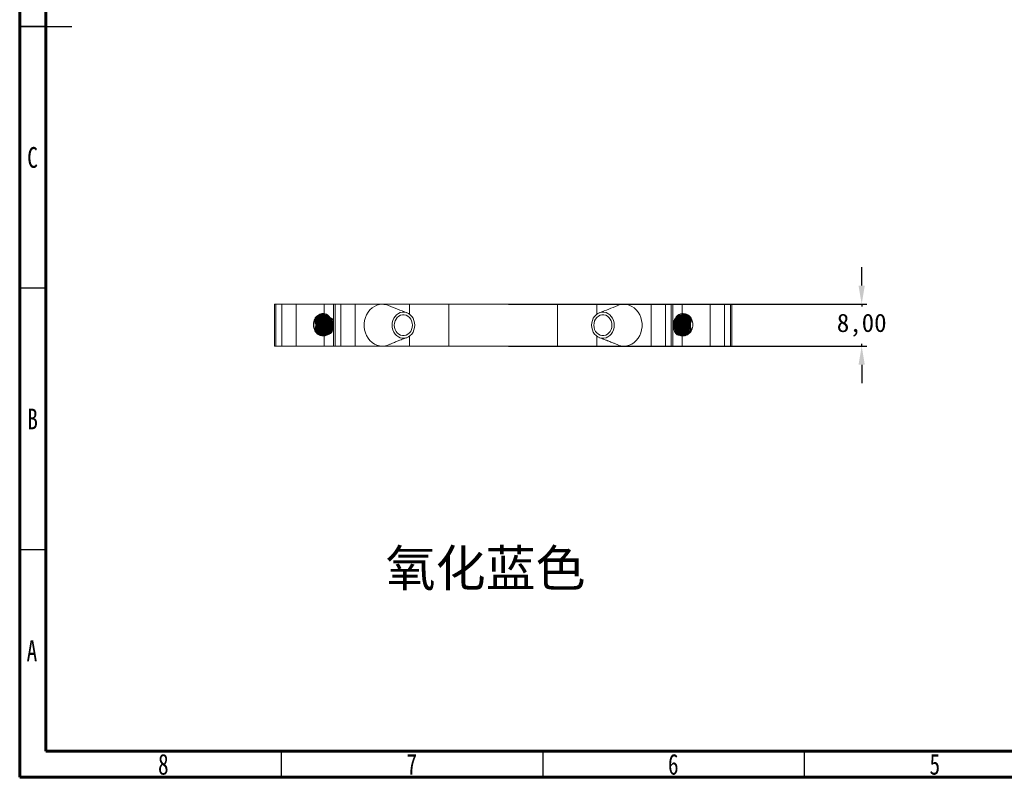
# Model space of a CAD drawing. Header units: millimetres. Extents: x 15 to 415, y 5 to 292.
# Tile 1 of 7: x 15 to 203, y 5 to 150. Entities that reach past the tile are written whole.
import ezdxf

# ---------------------------------------------------------------- set-up
doc = ezdxf.new("R2010")
doc.units = ezdxf.units.MM
doc.header["$PDSIZE"] = -1
doc.styles.add('SLDTEXTSTYLE0', font='TXT', dxfattribs={"width": 0.75})
doc.dimstyles.new('ISO-25', dxfattribs={"dimtxt": 2.5, "dimasz": 2.5, "dimexe": 1.25, "dimexo": 0.625, "dimtad": 1, "dimtxsty": 'Standard', "dimcen": 2.5, "dimadec": 0, "dimazin": 0, "dimtfac": 1, "dimtmove": 0, "dimatfit": 3, "dimfxl": 0, "dimarcsym": 0})

# ---------------------------------------------------------------- blocks, each defined once
blk = doc.blocks.new('*D20')
at = {"color": 3, "lineweight": -2, "transparency": 16777216}
for p, q in [((175.98, 98.98), (175.98, 102.53)), ((108.43, 95.42), (176.98, 95.42)), ((175.98, 95.42), (175.98, 94.99)), ((108.43, 87.42), (176.98, 87.42)), ((175.98, 87.42), (175.98, 87.86)), ((175.98, 83.87), (175.98, 80.31))]:
    blk.add_line(p, q, dxfattribs=at)
at = {"color": 3, "transparency": 16777216}
for points in [[(175.38, 98.98), (176.57, 98.98), (175.98, 95.42)], [(175.38, 83.87), (176.57, 83.87), (175.98, 87.42)]]:
    blk.add_solid(points, dxfattribs=at)
at = {"layer": 'Defpoints', "color": 0, "transparency": 16777216}
for p in [(107.43, 95.42), (107.43, 87.42), (175.98, 87.42)]:
    blk.add_point(p, dxfattribs=at)
at = {"color": 3, "transparency": 16777216, "insert": (175.98, 91.42), "char_height": 3.5, "attachment_point": 5}
blk.add_mtext('8,00', dxfattribs=at)

msp = doc.modelspace()

# ---------------------------------------------------------------- linework, layer by layer
at = {"color": 7, "linetype": 'Continuous', "lineweight": 60}
for p, q in [((15, 5), (15, 292)), ((20, 10), (20, 287)), ((410, 10), (20, 10)), ((415, 5), (15, 5))]:
    msp.add_line(p, q, dxfattribs=at)
at = {"color": 7, "linetype": 'Continuous', "lineweight": 30}
for p, q in [((15, 148.5), (25, 148.5)), ((20, 148.5), (15, 148.5)), ((20, 98.5), (15, 98.5)), ((20, 48.5), (15, 48.5)), ((65, 10), (65, 5)), ((115, 10), (115, 5)), ((165, 10), (165, 5))]:
    msp.add_line(p, q, dxfattribs=at)
at = {"color": 7, "linetype": 'Continuous', "lineweight": 15}
for p, q in [((63.706, 95.422), (63.706, 87.422)), ((63.706, 95.422), (63.974, 95.422)), ((63.974, 95.422), (63.974, 87.422)), ((65.099, 95.422), (63.974, 95.422)), ((65.099, 87.422), (65.099, 95.422)), ((65.099, 95.422), (67.831, 95.422)), ((67.831, 95.422), (67.831, 87.422)), ((73.201, 95.422), (67.831, 95.422)), ((73.201, 93.634), (73.201, 95.422)), ((73.201, 95.422), (75.015, 95.422)), ((75.015, 95.422), (75.015, 87.422)), ((75.015, 95.422), (75.283, 95.422)), ((75.283, 95.422), (75.283, 87.422)), ((76.408, 95.422), (75.283, 95.422)), ((76.408, 87.422), (76.408, 95.422)), ((76.408, 95.422), (79.14, 95.422)), ((79.14, 95.422), (79.14, 87.422)), ((84.327, 95.422), (79.14, 95.422)), ((84.327, 95.422), (84.327, 95.422)), ((89.515, 95.422), (84.327, 95.422)), ((89.515, 95.422), (97.015, 95.422)), ((97.015, 95.422), (97.015, 87.422)), ((97.015, 95.422), (117.844, 95.422)), ((117.844, 87.422), (117.844, 95.422)), ((117.844, 95.422), (125.344, 95.422)), ((125.344, 95.422), (130.532, 95.422)), ((130.533, 95.422), (130.532, 95.422)), ((130.533, 95.422), (135.72, 95.422)), ((135.72, 87.422), (135.72, 95.422)), ((135.72, 95.422), (138.452, 95.422)), ((138.452, 95.422), (138.452, 87.422)), ((139.577, 95.422), (138.452, 95.422)), ((139.577, 87.422), (139.577, 95.422)), ((139.577, 95.422), (139.845, 95.422)), ((139.845, 87.422), (139.845, 95.422)), ((139.845, 95.422), (141.659, 95.422)), ((141.659, 95.422), (141.659, 93.634)), ((141.659, 95.422), (147.029, 95.422)), ((147.029, 87.422), (147.029, 95.422)), ((147.029, 95.422), (149.761, 95.422)), ((149.761, 95.422), (149.761, 87.422)), ((150.886, 95.422), (149.761, 95.422)), ((150.886, 87.422), (150.886, 95.422)), ((150.886, 95.422), (151.154, 95.422)), ((151.154, 87.422), (151.154, 95.422)), ((72.496, 93.443), (72.404, 93.453)), ((73.007, 93.612), (72.84, 93.635)), ((142.438, 93.463), (142.397, 93.455)), ((71.808, 91.422), (71.669, 91.422)), ((73.201, 87.422), (73.201, 89.383)), ((141.659, 89.383), (141.659, 87.422)), ((63.974, 87.422), (63.706, 87.422)), ((65.099, 87.422), (63.974, 87.422)), ((67.831, 87.422), (65.099, 87.422)), ((73.201, 87.422), (67.831, 87.422)), ((75.015, 87.422), (73.201, 87.422)), ((75.283, 87.422), (75.015, 87.422)), ((76.408, 87.422), (75.283, 87.422)), ((79.14, 87.422), (76.408, 87.422)), ((84.327, 87.422), (79.14, 87.422)), ((84.328, 87.422), (84.327, 87.422)), ((89.515, 87.422), (84.328, 87.422)), ((97.015, 87.422), (89.515, 87.422)), ((97.015, 87.422), (117.844, 87.422)), ((125.344, 87.422), (117.844, 87.422)), ((125.344, 87.422), (130.532, 87.422)), ((130.532, 87.422), (130.532, 87.422)), ((130.532, 87.422), (135.72, 87.422)), ((138.452, 87.422), (135.72, 87.422)), ((139.577, 87.422), (138.452, 87.422)), ((139.845, 87.422), (139.577, 87.422)), ((141.659, 87.422), (139.845, 87.422)), ((141.659, 87.422), (147.029, 87.422)), ((149.761, 87.422), (147.029, 87.422)), ((150.886, 87.422), (149.761, 87.422)), ((151.154, 87.422), (150.886, 87.422))]:
    msp.add_line(p, q, dxfattribs=at)
at = {"color": 8, "linetype": 'Continuous', "lineweight": 15}
for p, q in [((89.515, 93.534), (89.515, 95.422)), ((125.344, 95.422), (125.344, 93.534)), ((89.515, 87.422), (89.515, 89.309)), ((125.344, 89.309), (125.344, 87.422))]:
    msp.add_line(p, q, dxfattribs=at)
at = {"color": 7, "linetype": 'Continuous', "lineweight": 15, "flags": 128}
for points in [[(84.327, 87.422), (83.811, 87.467), (83.306, 87.6), (82.824, 87.818), (82.376, 88.117), (81.971, 88.49), (81.619, 88.928), (81.328, 89.422), (81.103, 89.96), (80.95, 90.532), (80.873, 91.123), (80.873, 91.721), (80.95, 92.312), (81.103, 92.883), (81.327, 93.422), (81.619, 93.916), (81.971, 94.354), (82.376, 94.727), (82.824, 95.026), (83.306, 95.244), (83.811, 95.377), (84.327, 95.422)], [(130.532, 87.422), (131.048, 87.467), (131.553, 87.6), (132.035, 87.818), (132.483, 88.117), (132.888, 88.49), (133.24, 88.928), (133.532, 89.422), (133.757, 89.96), (133.909, 90.532), (133.987, 91.123), (133.987, 91.721), (133.909, 92.312), (133.757, 92.883), (133.532, 93.422), (133.241, 93.916), (132.889, 94.354), (132.484, 94.727), (132.035, 95.026), (131.554, 95.244), (131.049, 95.377), (130.533, 95.422)], [(72.871, 89.389), (73.011, 89.378), (73.523, 89.511), (73.964, 89.793), (74.332, 90.219), (74.581, 90.756), (74.683, 91.334), (74.64, 91.91), (74.45, 92.468), (74.13, 92.934), (73.724, 93.26), (73.245, 93.442), (72.729, 93.455), (72.241, 93.296), (71.825, 92.991), (71.488, 92.543), (71.278, 91.994), (71.214, 91.417), (71.294, 90.84), (71.523, 90.292), (71.873, 89.849), (72.3, 89.547), (72.3, 89.547)], [(86.192, 91.422), (86.229, 91.881), (86.339, 92.325), (86.517, 92.738), (86.757, 93.106), (87.053, 93.417), (87.392, 93.66), (87.765, 93.826), (88.158, 93.911), (88.557, 93.911), (88.95, 93.826), (89.322, 93.66), (89.662, 93.417), (89.957, 93.106), (90.198, 92.738), (90.376, 92.325), (90.486, 91.881), (90.522, 91.422), (90.486, 90.963), (90.376, 90.519), (90.198, 90.106), (89.957, 89.738), (89.662, 89.427), (89.322, 89.184), (88.95, 89.017), (88.557, 88.933), (88.158, 88.933), (87.765, 89.017), (87.392, 89.184), (87.053, 89.427), (86.757, 89.738), (86.517, 90.106), (86.339, 90.519), (86.229, 90.963), (86.192, 91.422)], [(86.625, 91.422), (86.663, 91.838), (86.775, 92.235), (86.956, 92.597), (87.198, 92.908), (87.491, 93.154), (87.822, 93.324), (88.176, 93.411), (88.538, 93.411), (88.893, 93.324), (89.223, 93.154), (89.516, 92.908), (89.759, 92.597), (89.94, 92.235), (90.052, 91.838), (90.089, 91.422), (90.052, 91.006), (89.94, 90.608), (89.759, 90.246), (89.516, 89.936), (89.223, 89.69), (88.893, 89.52), (88.538, 89.433), (88.176, 89.433), (87.822, 89.52), (87.491, 89.69), (87.198, 89.936), (86.956, 90.246), (86.775, 90.608), (86.663, 91.006), (86.625, 91.422)], [(128.667, 91.422), (128.63, 91.881), (128.521, 92.325), (128.343, 92.738), (128.102, 93.106), (127.807, 93.417), (127.467, 93.66), (127.095, 93.826), (126.702, 93.911), (126.302, 93.911), (125.91, 93.826), (125.537, 93.66), (125.197, 93.417), (124.902, 93.106), (124.661, 92.738), (124.483, 92.325), (124.374, 91.881), (124.337, 91.422), (124.374, 90.963), (124.483, 90.519), (124.661, 90.106), (124.902, 89.738), (125.197, 89.427), (125.537, 89.184), (125.91, 89.017), (126.302, 88.933), (126.702, 88.933), (127.095, 89.017), (127.467, 89.184), (127.807, 89.427), (128.102, 89.738), (128.343, 90.106), (128.521, 90.519), (128.63, 90.963), (128.667, 91.422)], [(128.234, 91.422), (128.196, 91.838), (128.084, 92.235), (127.903, 92.597), (127.661, 92.908), (127.368, 93.154), (127.037, 93.324), (126.683, 93.411), (126.321, 93.411), (125.967, 93.324), (125.636, 93.154), (125.343, 92.908), (125.101, 92.597), (124.92, 92.235), (124.808, 91.838), (124.77, 91.422), (124.808, 91.006), (124.92, 90.608), (125.101, 90.246), (125.343, 89.936), (125.636, 89.69), (125.967, 89.52), (126.321, 89.433), (126.683, 89.433), (127.037, 89.52), (127.368, 89.69), (127.661, 89.936), (127.903, 90.246), (128.084, 90.608), (128.196, 91.006), (128.234, 91.422)], [(143.642, 91.981), (143.463, 92.468), (143.127, 92.934), (142.707, 93.26), (142.214, 93.442), (141.683, 93.455), (141.18, 93.296), (140.75, 92.991), (140.399, 92.543), (140.172, 91.994), (140.095, 91.417), (140.161, 90.84), (140.374, 90.292), (140.712, 89.846), (141.129, 89.544), (141.396, 89.436), (141.396, 89.436)], [(63.706, 91.218), (63.699, 91.422), (63.706, 91.626)], [(151.154, 91.218), (151.161, 91.422), (151.154, 91.626)]]:
    msp.add_lwpolyline(points, dxfattribs=at)
at = {"color": 7, "linetype": 'Continuous', "lineweight": 15}
for centre, radius, start, end in [((84.321, 92.36), 3.062, 67.26809, 89.87773), ((130.539, 92.36), 3.062, 90.12227, 112.73191), ((69.365, 91.422), 2.262, 336.17473, 23.99905), ((69.373, 91.43), 2.296, 359.80541, 25.14853), ((145.501, 91.422), 2.312, 153.0604, 205.58619), ((145.469, 91.43), 2.235, 153.94249, 180.21507), ((69.37, 91.415), 2.299, 335.93607, 0.18171), ((145.474, 91.414), 2.24, 179.80278, 204.64016), ((141.84, 90.931), 1.559, 263.29977, 294.23989), ((84.321, 90.484), 3.062, 270.13175, 292.78123), ((130.539, 90.484), 3.062, 247.2193, 269.86825)]:
    msp.add_arc(centre, radius, start, end, dxfattribs=at)
for points, knots in [([(88.996, 93.811), (88.417, 94.025), (87.282, 94.446), (86.089, 94.941), (85.505, 95.184)], [0, 0, 0, 0, 0.509839, 1, 1, 1, 1]), ([(129.355, 95.184), (128.77, 94.941), (127.578, 94.446), (126.442, 94.025), (125.863, 93.811)], [0, 0, 0, 0, 0.490161, 1, 1, 1, 1]), ([(72.3, 89.546), (72.159, 89.61), (72.026, 89.695), (71.783, 89.899), (71.674, 90.017), (71.481, 90.284), (71.399, 90.431), (71.27, 90.741), (71.221, 90.909), (71.161, 91.247), (71.149, 91.42), (71.162, 91.768), (71.186, 91.939), (71.268, 92.272), (71.327, 92.434), (71.474, 92.734), (71.563, 92.875), (71.666, 93.003)], [0, 0, 0, 0, 0.125, 0.125, 0.25, 0.25, 0.375, 0.375, 0.5, 0.5, 0.625, 0.625, 0.75, 0.75, 0.875, 0.875, 1, 1, 1, 1]), ([(71.669, 91.422), (71.66, 91.675), (71.646, 92.03), (71.481, 92.318), (71.433, 92.4)], [0, 0, 0, 0, 0.7139052, 1, 1, 1, 1]), ([(71.808, 91.422), (71.795, 91.674), (71.773, 92.087), (71.573, 92.421), (71.495, 92.551)], [0, 0, 0, 0, 0.6093659, 1, 1, 1, 1]), ([(71.512, 90.318), (71.568, 90.411), (71.75, 90.71), (71.855, 91.323), (71.805, 92.029), (71.602, 92.405), (71.511, 92.573)], [0, 0, 0, 0, 0.1398588, 0.449096, 0.7538412, 1, 1, 1, 1]), ([(71.588, 90.209), (71.661, 90.307), (71.877, 90.597), (72.011, 91.229), (71.966, 91.92), (71.806, 92.424), (71.646, 92.631), (71.599, 92.691)], [0, 0, 0, 0, 0.1409618, 0.4184618, 0.6888122, 0.9102437, 1, 1, 1, 1]), ([(71.589, 90.208), (71.669, 90.336), (71.876, 90.669), (71.997, 91.323), (71.935, 92.072), (71.709, 92.484), (71.597, 92.688)], [0, 0, 0, 0, 0.1749943, 0.4539372, 0.7288281, 1, 1, 1, 1]), ([(71.664, 90.114), (71.76, 90.242), (72.002, 90.56), (72.151, 91.228), (72.106, 91.922), (71.928, 92.46), (71.741, 92.696), (71.67, 92.786)], [0, 0, 0, 0, 0.1698544, 0.4243897, 0.672367, 0.8754738, 1, 1, 1, 1]), ([(71.666, 93.003), (71.767, 93.117), (71.878, 93.218), (72.114, 93.389), (72.242, 93.461), (72.637, 93.623), (72.92, 93.665), (73.201, 93.634)], [0, 0, 0, 0, 0.25, 0.25, 0.5, 0.5, 1, 1, 1, 1]), ([(71.672, 90.103), (71.756, 90.206), (71.993, 90.493), (72.143, 91.075), (72.157, 91.719), (72.009, 92.278), (71.845, 92.665), (71.699, 92.797), (71.687, 92.808)], [0, 0, 0, 0, 0.1400408, 0.3925428, 0.5837118, 0.7818941, 0.9828028, 1, 1, 1, 1]), ([(72.802, 89.39), (72.938, 89.402), (73.244, 89.428), (73.684, 89.667), (74.087, 90.05), (74.379, 90.559), (74.531, 91.135), (74.534, 91.733), (74.392, 92.308), (74.11, 92.811), (73.718, 93.194), (73.249, 93.43), (72.737, 93.503), (72.238, 93.388), (71.877, 93.209), (71.729, 93.037), (71.698, 93.001)], [0, 0, 0, 0, 0.0598412, 0.1350489, 0.2112603, 0.2896952, 0.367035, 0.4416833, 0.5191327, 0.5975406, 0.6735949, 0.7489348, 0.8271519, 0.9050263, 0.9798473, 1, 1, 1, 1]), ([(71.744, 90.012), (71.853, 90.143), (72.117, 90.458), (72.283, 91.075), (72.295, 91.719), (72.15, 92.281), (71.961, 92.696), (71.784, 92.849), (71.744, 92.884)], [0, 0, 0, 0, 0.1663041, 0.3999144, 0.5767803, 0.760135, 0.946012, 1, 1, 1, 1]), ([(71.751, 90.004), (71.848, 90.11), (72.072, 90.355), (72.254, 90.874), (72.33, 91.459), (72.242, 92.091), (72.047, 92.61), (71.813, 92.829), (71.749, 92.89)], [0, 0, 0, 0, 0.1392858, 0.3227659, 0.4996528, 0.6776769, 0.9110813, 1, 1, 1, 1]), ([(71.819, 89.917), (71.942, 90.049), (72.194, 90.32), (72.394, 90.873), (72.468, 91.459), (72.382, 92.092), (72.166, 92.644), (71.902, 92.885), (71.809, 92.97)], [0, 0, 0, 0, 0.16338998, 0.33425773, 0.49898551, 0.66477224, 0.88213253, 1, 1, 1, 1]), ([(71.831, 89.902), (71.905, 89.973), (72.115, 90.172), (72.337, 90.627), (72.48, 91.222), (72.459, 91.876), (72.241, 92.489), (72.01, 92.882), (71.842, 92.999), (71.839, 93.001)], [0, 0, 0, 0, 0.09289565, 0.26273779, 0.42941448, 0.61346508, 0.80517378, 0.99623776, 1, 1, 1, 1]), ([(71.9, 89.83), (71.999, 89.923), (72.235, 90.143), (72.477, 90.626), (72.62, 91.224), (72.594, 91.87), (72.393, 92.51), (72.122, 92.833), (71.987, 92.995)], [0, 0, 0, 0, 0.1200935, 0.2855294, 0.4478819, 0.6271577, 0.8138928, 1, 1, 1, 1]), ([(71.912, 89.821), (71.94, 89.84), (72.137, 89.974), (72.395, 90.392), (72.615, 91.015), (72.641, 91.695), (72.477, 92.336), (72.216, 92.816), (71.981, 92.997), (71.908, 93.052)], [0, 0, 0, 0, 0.0288575, 0.2084174, 0.3879121, 0.5603511, 0.7386873, 0.9190104, 1, 1, 1, 1]), ([(71.982, 89.772), (72.033, 89.806), (72.256, 89.953), (72.535, 90.39), (72.754, 91.015), (72.78, 91.695), (72.616, 92.337), (72.337, 92.839), (72.078, 93.035), (71.983, 93.107)], [0, 0, 0, 0, 0.051018, 0.222107, 0.3931338, 0.5574378, 0.7273608, 0.899177, 1, 1, 1, 1]), ([(71.994, 89.763), (72.075, 89.825), (72.304, 89.999), (72.571, 90.43), (72.762, 90.99), (72.8, 91.587), (72.695, 92.174), (72.439, 92.689), (72.192, 93.015), (72.023, 93.114), (72.006, 93.124)], [0, 0, 0, 0, 0.0834697, 0.2353495, 0.3866886, 0.532089, 0.6811161, 0.8335663, 0.9829701, 1, 1, 1, 1]), ([(72.069, 89.71), (72.173, 89.788), (72.425, 89.977), (72.711, 90.429), (72.9, 90.99), (72.939, 91.587), (72.834, 92.174), (72.579, 92.691), (72.308, 93.035), (72.112, 93.146), (72.069, 93.17)], [0, 0, 0, 0, 0.1012356, 0.246172, 0.3905923, 0.5293454, 0.6715595, 0.8170402, 0.9596136, 1, 1, 1, 1]), ([(72.089, 89.696), (72.098, 89.701), (72.264, 89.789), (72.523, 90.099), (72.811, 90.601), (72.949, 91.184), (72.941, 91.781), (72.785, 92.35), (72.5, 92.851), (72.225, 93.076), (72.091, 93.186)], [0, 0, 0, 0, 0.008242, 0.149588, 0.2945621, 0.4370169, 0.5750043, 0.7184615, 0.8631883, 1, 1, 1, 1]), ([(72.759, 89.401), (72.799, 89.401), (73.012, 89.404), (73.377, 89.576), (73.808, 89.908), (74.139, 90.383), (74.339, 90.943), (74.39, 91.539), (74.295, 92.126), (74.056, 92.66), (73.697, 93.083), (73.248, 93.373), (72.751, 93.488), (72.363, 93.483), (72.174, 93.391), (72.144, 93.377)], [0, 0, 0, 0, 0.0200573, 0.1071357, 0.192633, 0.2815754, 0.3705119, 0.4560001, 0.5430912, 0.6324888, 0.7204037, 0.8054835, 0.893902, 0.9831754, 1, 1, 1, 1]), ([(72.149, 89.654), (72.185, 89.672), (72.379, 89.77), (72.663, 90.096), (72.949, 90.601), (73.088, 91.185), (73.079, 91.78), (72.926, 92.355), (72.629, 92.838), (72.353, 93.137), (72.173, 93.218), (72.149, 93.228)], [0, 0, 0, 0, 0.0305412, 0.1653034, 0.3035247, 0.439344, 0.5709042, 0.7076792, 0.8456648, 0.9790572, 1, 1, 1, 1]), ([(72.154, 89.65), (72.242, 89.703), (72.485, 89.851), (72.79, 90.249), (73.03, 90.787), (73.121, 91.378), (73.065, 91.972), (72.863, 92.522), (72.553, 92.97), (72.281, 93.153), (72.159, 93.236)], [0, 0, 0, 0, 0.0767016, 0.2123478, 0.3495615, 0.4825518, 0.614535, 0.7514833, 0.8877209, 1, 1, 1, 1]), ([(72.29, 89.615), (72.432, 89.718), (72.723, 89.93), (73.043, 90.415), (73.235, 90.976), (73.278, 91.572), (73.175, 92.159), (72.926, 92.684), (72.597, 93.079), (72.333, 93.223), (72.222, 93.283)], [0, 0, 0, 0, 0.1247978, 0.2567748, 0.3884201, 0.5149046, 0.644322, 0.7768485, 0.9068615, 1, 1, 1, 1]), ([(72.254, 89.624), (72.355, 89.685), (72.612, 89.839), (72.929, 90.248), (73.169, 90.787), (73.26, 91.379), (73.204, 91.971), (73.004, 92.528), (72.668, 92.97), (72.392, 93.228), (72.23, 93.284), (72.226, 93.285)], [0, 0, 0, 0, 0.0856252, 0.2167995, 0.3494896, 0.4780957, 0.6057278, 0.7381613, 0.8699075, 0.9964987, 1, 1, 1, 1]), ([(72.289, 89.555), (72.334, 89.572), (72.54, 89.648), (72.854, 89.942), (73.183, 90.411), (73.373, 90.977), (73.417, 91.572), (73.313, 92.159), (73.065, 92.684), (72.72, 93.095), (72.435, 93.247), (72.305, 93.317)], [0, 0, 0, 0, 0.0334675, 0.1539794, 0.2792269, 0.4041596, 0.5241947, 0.647013, 0.7727821, 0.8961657, 1, 1, 1, 1]), ([(72.295, 89.551), (72.393, 89.597), (72.652, 89.717), (72.994, 90.081), (73.281, 90.589), (73.424, 91.17), (73.419, 91.766), (73.268, 92.34), (72.977, 92.832), (72.641, 93.173), (72.393, 93.278), (72.302, 93.316)], [0, 0, 0, 0, 0.0744721, 0.1959193, 0.3206117, 0.4432647, 0.5619321, 0.685241, 0.8097717, 0.9302788, 1, 1, 1, 1]), ([(72.369, 89.517), (72.49, 89.572), (72.771, 89.701), (73.133, 90.08), (73.42, 90.589), (73.562, 91.17), (73.558, 91.766), (73.407, 92.34), (73.116, 92.833), (72.763, 93.186), (72.495, 93.297), (72.385, 93.343)], [0, 0, 0, 0, 0.0884103, 0.2061641, 0.3270645, 0.4459876, 0.5610461, 0.6806051, 0.8013487, 0.918191, 1, 1, 1, 1]), ([(72.387, 89.509), (72.404, 89.514), (72.586, 89.562), (72.894, 89.806), (73.262, 90.23), (73.502, 90.775), (73.597, 91.364), (73.544, 91.957), (73.347, 92.514), (73.017, 92.967), (72.683, 93.254), (72.457, 93.324), (72.391, 93.345)], [0, 0, 0, 0, 0.0122136, 0.1267033, 0.2454683, 0.3657313, 0.4824113, 0.5979346, 0.7178876, 0.8373434, 0.9521136, 1, 1, 1, 1]), ([(72.433, 89.483), (72.482, 89.495), (72.696, 89.548), (73.033, 89.803), (73.4, 90.23), (73.641, 90.774), (73.736, 91.364), (73.683, 91.957), (73.486, 92.514), (73.156, 92.968), (72.801, 93.266), (72.553, 93.342), (72.464, 93.369)], [0, 0, 0, 0, 0.0325013, 0.142837, 0.257293, 0.3731927, 0.4856394, 0.5969712, 0.7125722, 0.8276939, 0.9383, 1, 1, 1, 1]), ([(72.446, 89.483), (72.549, 89.517), (72.815, 89.607), (73.184, 89.928), (73.514, 90.399), (73.708, 90.963), (73.755, 91.558), (73.655, 92.144), (73.412, 92.678), (73.046, 93.087), (72.721, 93.325), (72.521, 93.367), (72.483, 93.375)], [0, 0, 0, 0, 0.0697715, 0.180598, 0.2958338, 0.4109007, 0.5214714, 0.634402, 0.7501648, 0.8638499, 0.9740465, 1, 1, 1, 1]), ([(72.641, 93.451), (72.622, 93.457), (72.568, 93.478), (72.511, 93.466), (72.474, 93.459)], [0, 0, 0, 0, 0.3413357, 1, 1, 1, 1]), ([(72.515, 89.455), (72.642, 89.497), (72.933, 89.593), (73.323, 89.927), (73.652, 90.399), (73.847, 90.962), (73.894, 91.558), (73.794, 92.144), (73.55, 92.677), (73.186, 93.089), (72.834, 93.337), (72.607, 93.382), (72.542, 93.394)], [0, 0, 0, 0, 0.0830308, 0.1901701, 0.3015722, 0.4128109, 0.5197029, 0.6288764, 0.7407879, 0.8506908, 0.9572212, 1, 1, 1, 1]), ([(72.557, 89.451), (72.567, 89.452), (72.744, 89.479), (73.062, 89.686), (73.463, 90.062), (73.751, 90.577), (73.898, 91.155), (73.897, 91.752), (73.749, 92.325), (73.464, 92.829), (73.067, 93.191), (72.757, 93.386), (72.587, 93.407), (72.582, 93.407)], [0, 0, 0, 0, 0.0059768, 0.1139423, 0.2236602, 0.3364253, 0.4474617, 0.5547735, 0.6662164, 0.7788812, 0.8880164, 0.9964723, 1, 1, 1, 1]), ([(72.617, 89.436), (72.696, 89.452), (72.922, 89.499), (73.264, 89.717), (73.614, 90.064), (73.878, 90.514), (74.031, 91.02), (74.067, 91.548), (73.988, 92.069), (73.794, 92.553), (73.5, 92.962), (73.129, 93.252), (72.832, 93.409), (72.663, 93.425), (72.642, 93.427)], [0, 0, 0, 0, 0.0485319, 0.140004, 0.233759, 0.3298648, 0.4250875, 0.5166983, 0.6102002, 0.7062506, 0.8016267, 0.8934147, 0.986652, 1, 1, 1, 1]), ([(72.705, 89.452), (72.711, 89.453), (72.886, 89.48), (73.201, 89.686), (73.602, 90.062), (73.89, 90.577), (74.037, 91.155), (74.036, 91.752), (73.888, 92.325), (73.603, 92.828), (73.206, 93.195), (72.864, 93.396), (72.659, 93.416), (72.621, 93.42)], [0, 0, 0, 0, 0.0040716, 0.1099015, 0.217449, 0.3279836, 0.4368236, 0.5420128, 0.6512513, 0.7616875, 0.868664, 0.9749745, 1, 1, 1, 1]), ([(72.698, 89.416), (72.745, 89.421), (72.944, 89.442), (73.271, 89.612), (73.648, 89.916), (73.947, 90.333), (74.145, 90.822), (74.24, 91.431), (74.153, 92.143), (73.803, 92.826), (73.28, 93.309), (72.87, 93.398), (72.678, 93.439)], [0, 0, 0, 0, 0.02769976, 0.11697044, 0.20554006, 0.29744107, 0.38970169, 0.47924214, 0.61275724, 0.75074366, 0.88367565, 1, 1, 1, 1]), ([(72.911, 89.426), (72.933, 89.429), (73.107, 89.449), (73.409, 89.614), (73.787, 89.915), (74.086, 90.333), (74.284, 90.822), (74.379, 91.432), (74.292, 92.143), (73.942, 92.827), (73.404, 93.319), (72.976, 93.41), (72.766, 93.455)], [0, 0, 0, 0, 0.0131634, 0.1027968, 0.1917263, 0.2840007, 0.3766362, 0.4665405, 0.6005981, 0.7391452, 0.8726173, 1, 1, 1, 1]), ([(72.819, 89.452), (72.876, 89.464), (73.081, 89.509), (73.402, 89.718), (73.753, 90.064), (74.017, 90.514), (74.17, 91.02), (74.206, 91.548), (74.127, 92.069), (73.933, 92.553), (73.639, 92.962), (73.268, 93.252), (72.98, 93.407), (72.82, 93.423), (72.808, 93.424)], [0, 0, 0, 0, 0.0360262, 0.1292624, 0.2248257, 0.322785, 0.4198443, 0.513222, 0.6085271, 0.7064301, 0.8036457, 0.897204, 0.9922395, 1, 1, 1, 1]), ([(73.014, 89.405), (73.015, 89.406), (73.189, 89.412), (73.515, 89.581), (73.947, 89.907), (74.278, 90.384), (74.478, 90.943), (74.529, 91.539), (74.434, 92.126), (74.195, 92.658), (73.835, 93.087), (73.388, 93.358), (73.05, 93.484), (72.874, 93.466), (72.867, 93.465)], [0, 0, 0, 0, 0.0006374, 0.099833, 0.1972274, 0.2985464, 0.3998587, 0.4972428, 0.5964529, 0.6982905, 0.798439, 0.8953579, 0.9960801, 1, 1, 1, 1]), ([(73.079, 89.411), (73.168, 89.42), (73.427, 89.445), (73.823, 89.669), (74.226, 90.049), (74.518, 90.559), (74.67, 91.135), (74.673, 91.733), (74.531, 92.308), (74.248, 92.812), (73.857, 93.191), (73.404, 93.431), (73.084, 93.453), (72.929, 93.464)], [0, 0, 0, 0, 0.0491396, 0.1433155, 0.2387481, 0.3369651, 0.4338108, 0.5272862, 0.6242691, 0.7224523, 0.8176883, 0.9120297, 1, 1, 1, 1]), ([(73.792, 93.432), (73.637, 93.509), (73.382, 93.635), (73.107, 93.624), (72.999, 93.62)], [0, 0, 0, 0, 0.60759289, 1, 1, 1, 1]), ([(73.01, 89.389), (73.057, 89.384), (73.278, 89.36), (73.665, 89.49), (74.123, 89.772), (74.493, 90.205), (74.742, 90.741), (74.846, 91.33), (74.801, 91.925), (74.612, 92.482), (74.381, 92.821), (74.235, 92.969), (74.218, 92.987)], [0, 0, 0, 0, 0.0320642, 0.1519447, 0.2674166, 0.3869522, 0.5082906, 0.6262945, 0.7425257, 0.8633694, 0.9840074, 1, 1, 1, 1]), ([(73.859, 89.602), (73.977, 89.672), (74.088, 89.756), (74.298, 89.957), (74.395, 90.074), (74.649, 90.46), (74.765, 90.767), (74.839, 91.228), (74.848, 91.379), (74.838, 91.682), (74.817, 91.837), (74.71, 92.294), (74.571, 92.585), (74.388, 92.817)], [0, 0, 0, 0, 0.125, 0.125, 0.25, 0.25, 0.5, 0.5, 0.625, 0.625, 0.75, 0.75, 1, 1, 1, 1]), ([(74.218, 92.987), (74.246, 92.962), (74.301, 92.911), (74.353, 92.856), (74.379, 92.828)], [0, 0, 0, 0, 0.4984495, 1, 1, 1, 1]), ([(74.737, 92.649), (74.705, 92.666), (74.673, 92.683), (74.642, 92.7), (74.61, 92.716), (74.578, 92.732), (74.546, 92.748), (74.494, 92.774), (74.443, 92.798), (74.391, 92.822)], [0, 0, 0, 0, 0.00011093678, 0.00011093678, 0.00011093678, 0.000221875, 0.000221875, 0.000221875, 0.00039893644, 0.00039893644, 0.00039893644, 0.00039893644]), ([(74.963, 92.218), (74.944, 92.267), (74.923, 92.316), (74.9, 92.363), (74.876, 92.413), (74.851, 92.461), (74.824, 92.509), (74.797, 92.557), (74.768, 92.604), (74.737, 92.649)], [0, 0, 0, 0, 0.00015885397, 0.00015885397, 0.00015885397, 0.00032415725, 0.00032415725, 0.00032415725, 0.00049037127, 0.00049037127, 0.00049037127, 0.00049037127]), ([(75.015, 91.699), (74.999, 91.853), (74.963, 92.193), (74.817, 92.488), (74.737, 92.649)], [0, 0, 0, 0, 0.4560178, 1, 1, 1, 1]), ([(140.269, 92.56), (140.184, 92.416), (140.114, 92.259), (140.012, 91.935), (139.98, 91.767), (139.95, 91.438), (139.953, 91.277), (139.993, 90.947), (140.031, 90.78), (140.087, 90.622)], [0, 0, 0, 0, 0.25, 0.25, 0.5, 0.5, 0.75, 0.75, 1, 1, 1, 1]), ([(140.088, 92.225), (140.113, 92.284), (140.141, 92.341), (140.202, 92.453), (140.235, 92.507), (140.269, 92.56)], [0, 0, 0, 0, 0.5, 0.5, 1, 1, 1, 1]), ([(141.851, 89.389), (141.724, 89.392), (141.43, 89.397), (140.995, 89.605), (140.589, 89.961), (140.287, 90.448), (140.12, 91.015), (140.1, 91.611), (140.227, 92.195), (140.499, 92.717), (140.886, 93.13), (141.354, 93.384), (141.719, 93.495), (141.911, 93.466), (141.929, 93.464)], [0, 0, 0, 0, 0.0692469, 0.1604821, 0.2510479, 0.3450137, 0.4384823, 0.5282949, 0.6205914, 0.7148464, 0.8070596, 0.8969135, 0.9904344, 1, 1, 1, 1]), ([(142.986, 93.182), (142.841, 93.265), (142.536, 93.439), (142.013, 93.499), (141.494, 93.395), (141.024, 93.127), (140.638, 92.718), (140.366, 92.195), (140.239, 91.611), (140.259, 91.015), (140.425, 90.448), (140.727, 89.96), (141.134, 89.606), (141.54, 89.406), (141.806, 89.399), (141.903, 89.396)], [0, 0, 0, 0, 0.0745642, 0.1559248, 0.236929, 0.3147569, 0.3946285, 0.4762685, 0.5562122, 0.6340044, 0.7149632, 0.7963528, 0.8747974, 0.9538218, 1, 1, 1, 1]), ([(141.879, 89.392), (141.741, 89.409), (141.44, 89.448), (141.013, 89.706), (140.636, 90.106), (140.375, 90.626), (140.256, 91.208), (140.284, 91.805), (140.459, 92.374), (140.772, 92.866), (141.189, 93.226), (141.611, 93.433), (141.89, 93.444), (141.997, 93.448)], [0, 0, 0, 0, 0.07847, 0.1722093, 0.2681386, 0.3663627, 0.4627139, 0.556244, 0.6535434, 0.7515336, 0.8461099, 0.9409869, 1, 1, 1, 1]), ([(142.229, 93.456), (142.09, 93.452), (141.78, 93.443), (141.328, 93.227), (140.911, 92.866), (140.598, 92.374), (140.423, 91.805), (140.395, 91.208), (140.514, 90.626), (140.775, 90.106), (141.152, 89.707), (141.556, 89.458), (141.834, 89.42), (141.948, 89.405)], [0, 0, 0, 0, 0.0758787, 0.1704041, 0.26463, 0.362257, 0.4591959, 0.5523794, 0.6483736, 0.7462337, 0.8418076, 0.9351994, 1, 1, 1, 1]), ([(141.926, 89.401), (141.721, 89.457), (141.297, 89.572), (140.84, 90.037), (140.563, 90.562), (140.435, 91.073), (140.422, 91.6), (140.525, 92.12), (140.744, 92.598), (141.061, 92.996), (141.449, 93.28), (141.824, 93.442), (142.067, 93.449), (142.157, 93.452)], [0, 0, 0, 0, 0.1215888, 0.2507232, 0.3400048, 0.4281648, 0.5130321, 0.6002041, 0.6894539, 0.7777747, 0.8627506, 0.9496936, 1, 1, 1, 1]), ([(142.387, 93.459), (142.267, 93.456), (141.993, 93.45), (141.588, 93.282), (141.2, 92.995), (140.883, 92.598), (140.664, 92.119), (140.543, 91.515), (140.6, 90.799), (140.92, 90.096), (141.422, 89.584), (141.829, 89.471), (142.017, 89.419)], [0, 0, 0, 0, 0.0671595, 0.1535324, 0.2379512, 0.325693, 0.4143576, 0.5009581, 0.6283103, 0.7606447, 0.8889325, 1, 1, 1, 1]), ([(142.023, 89.42), (141.965, 89.427), (141.761, 89.454), (141.436, 89.638), (141.078, 89.953), (140.801, 90.379), (140.629, 90.873), (140.572, 91.398), (140.63, 91.923), (140.806, 92.422), (141.088, 92.855), (141.452, 93.183), (141.829, 93.392), (142.088, 93.428), (142.196, 93.443)], [0, 0, 0, 0, 0.0348935, 0.1236893, 0.212646, 0.3046899, 0.3967776, 0.4858575, 0.5745358, 0.6664697, 0.7586492, 0.8480046, 0.9364392, 1, 1, 1, 1]), ([(141.86, 93.62), (141.778, 93.625), (141.507, 93.643), (141.084, 93.495), (140.801, 93.272), (140.672, 93.171)], [0, 0, 0, 0, 0.1921148, 0.6338069, 1, 1, 1, 1]), ([(142.255, 93.427), (142.174, 93.415), (141.943, 93.381), (141.591, 93.182), (141.227, 92.856), (140.945, 92.422), (140.769, 91.923), (140.711, 91.398), (140.768, 90.873), (140.94, 90.379), (141.217, 89.953), (141.576, 89.639), (141.876, 89.463), (142.055, 89.437), (142.087, 89.432)], [0, 0, 0, 0, 0.0491881, 0.1404543, 0.2326708, 0.3278018, 0.4226794, 0.5141972, 0.6061293, 0.7011657, 0.7961567, 0.8879618, 0.9796008, 1, 1, 1, 1]), ([(142.087, 89.432), (141.939, 89.485), (141.632, 89.593), (141.236, 89.95), (140.929, 90.429), (140.759, 90.996), (140.733, 91.592), (140.856, 92.176), (141.123, 92.704), (141.507, 93.111), (141.903, 93.363), (142.17, 93.406), (142.269, 93.422)], [0, 0, 0, 0, 0.0961896, 0.1997332, 0.3072635, 0.4143746, 0.5172832, 0.6228151, 0.730735, 0.8364628, 0.9392743, 1, 1, 1, 1]), ([(142.32, 93.403), (142.251, 93.391), (142.014, 93.351), (141.647, 93.109), (141.261, 92.704), (140.995, 92.176), (140.872, 91.592), (140.897, 90.995), (141.068, 90.431), (141.374, 89.944), (141.785, 89.605), (142.098, 89.427), (142.266, 89.416), (142.267, 89.416)], [0, 0, 0, 0, 0.0429682, 0.1467148, 0.2534044, 0.3623058, 0.4687977, 0.5726423, 0.6807276, 0.789236, 0.8937214, 0.9993103, 1, 1, 1, 1]), ([(142.317, 89.429), (142.252, 89.439), (142.023, 89.471), (141.662, 89.699), (141.282, 90.09), (141.017, 90.609), (140.893, 91.188), (140.916, 91.785), (141.086, 92.357), (141.396, 92.848), (141.807, 93.227), (142.132, 93.351), (142.295, 93.413)], [0, 0, 0, 0, 0.04168519, 0.14599317, 0.25248093, 0.3616657, 0.468917, 0.57284647, 0.68091114, 0.78989527, 0.89521725, 1, 1, 1, 1]), ([(142.372, 93.384), (142.231, 93.33), (141.927, 93.213), (141.535, 92.848), (141.225, 92.357), (141.055, 91.785), (141.032, 91.188), (141.155, 90.609), (141.42, 90.089), (141.802, 89.701), (142.135, 89.481), (142.336, 89.45), (142.374, 89.444)], [0, 0, 0, 0, 0.0939829, 0.2027184, 0.3152347, 0.4268018, 0.5340997, 0.644827, 0.7575505, 0.8674896, 0.9751782, 1, 1, 1, 1]), ([(142.31, 89.476), (142.249, 89.492), (142.027, 89.549), (141.688, 89.815), (141.34, 90.247), (141.119, 90.793), (141.043, 91.383), (141.114, 91.976), (141.332, 92.53), (141.68, 92.981), (142.049, 93.275), (142.306, 93.348), (142.398, 93.374)], [0, 0, 0, 0, 0.0418607, 0.1511063, 0.26454, 0.3792457, 0.4903843, 0.6007677, 0.7152755, 0.8291503, 0.9385751, 1, 1, 1, 1]), ([(142.465, 93.35), (142.397, 93.33), (142.165, 93.262), (141.819, 92.979), (141.47, 92.531), (141.253, 91.976), (141.182, 91.383), (141.258, 90.793), (141.478, 90.246), (141.827, 89.816), (142.148, 89.558), (142.351, 89.504), (142.394, 89.493)], [0, 0, 0, 0, 0.0464108, 0.1591003, 0.2763726, 0.3942967, 0.5079734, 0.6224279, 0.7405558, 0.8573739, 0.9698789, 1, 1, 1, 1]), ([(142.414, 89.497), (142.322, 89.53), (142.07, 89.621), (141.722, 89.942), (141.411, 90.416), (141.237, 90.981), (141.208, 91.577), (141.328, 92.162), (141.59, 92.694), (141.975, 93.094), (142.276, 93.318), (142.445, 93.355), (142.448, 93.356)], [0, 0, 0, 0, 0.0669657, 0.1812139, 0.2999312, 0.4183098, 0.5320451, 0.6484834, 0.7676792, 0.8845751, 0.9980836, 1, 1, 1, 1]), ([(142.53, 93.326), (142.392, 93.254), (142.095, 93.101), (141.731, 92.688), (141.466, 92.163), (141.347, 91.577), (141.376, 90.982), (141.55, 90.416), (141.861, 89.943), (142.193, 89.632), (142.425, 89.547), (142.499, 89.519)], [0, 0, 0, 0, 0.1042041, 0.2243978, 0.3469564, 0.4666796, 0.5836235, 0.7053417, 0.8274082, 0.9448796, 1, 1, 1, 1]), ([(142.501, 89.521), (142.386, 89.576), (142.114, 89.705), (141.767, 90.084), (141.497, 90.594), (141.371, 91.174), (141.39, 91.771), (141.556, 92.345), (141.864, 92.835), (142.212, 93.174), (142.466, 93.278), (142.558, 93.315)], [0, 0, 0, 0, 0.0887544, 0.20852, 0.331445, 0.4523188, 0.569308, 0.6908943, 0.8136436, 0.932388, 1, 1, 1, 1]), ([(142.635, 93.287), (142.564, 93.257), (142.332, 93.161), (142.004, 92.834), (141.695, 92.345), (141.529, 91.771), (141.509, 91.175), (141.636, 90.593), (141.907, 90.085), (142.221, 89.732), (142.455, 89.618), (142.534, 89.579)], [0, 0, 0, 0, 0.05462677, 0.17875605, 0.30707179, 0.43417179, 0.55646628, 0.68282152, 0.81132098, 0.93651768, 1, 1, 1, 1]), ([(142.538, 89.578), (142.419, 89.651), (142.147, 89.815), (141.825, 90.239), (141.599, 90.778), (141.519, 91.369), (141.587, 91.961), (141.8, 92.519), (142.149, 92.965), (142.441, 93.227), (142.616, 93.285), (142.628, 93.289)], [0, 0, 0, 0, 0.1008966, 0.2289228, 0.35852, 0.4842146, 0.6087571, 0.7380473, 0.8667577, 0.9904223, 1, 1, 1, 1]), ([(143.234, 92.954), (143.134, 93.076), (143.021, 93.184), (142.78, 93.368), (142.649, 93.445), (142.243, 93.62), (141.949, 93.666), (141.659, 93.634)], [0, 0, 0, 0, 0.25, 0.25, 0.5, 0.5, 1, 1, 1, 1]), ([(142.708, 93.26), (142.568, 93.168), (142.275, 92.976), (141.941, 92.514), (141.725, 91.963), (141.658, 91.368), (141.737, 90.778), (141.964, 90.24), (142.277, 89.824), (142.538, 89.666), (142.647, 89.599)], [0, 0, 0, 0, 0.120243, 0.2522344, 0.3848202, 0.5125374, 0.641436, 0.7743367, 0.9056264, 1, 1, 1, 1]), ([(142.644, 89.598), (142.639, 89.6), (142.478, 89.666), (142.21, 89.939), (141.893, 90.401), (141.716, 90.968), (141.684, 91.562), (141.799, 92.15), (142.061, 92.675), (142.384, 93.058), (142.636, 93.193), (142.729, 93.244)], [0, 0, 0, 0, 0.0044712, 0.1326297, 0.2658681, 0.398866, 0.5266602, 0.6572595, 0.7910896, 0.9224735, 1, 1, 1, 1]), ([(142.789, 93.196), (142.723, 93.16), (142.5, 93.037), (142.201, 92.673), (141.937, 92.15), (141.823, 91.562), (141.854, 90.966), (142.034, 90.406), (142.329, 89.936), (142.599, 89.734), (142.724, 89.641)], [0, 0, 0, 0, 0.0575936, 0.1945232, 0.3340022, 0.4701141, 0.6033025, 0.7419142, 0.8807767, 1, 1, 1, 1]), ([(142.74, 89.65), (142.71, 89.665), (142.526, 89.759), (142.254, 90.078), (141.978, 90.579), (141.848, 91.16), (141.864, 91.756), (142.026, 92.333), (142.334, 92.819), (142.605, 93.114), (142.775, 93.193), (142.787, 93.198)], [0, 0, 0, 0, 0.0269174, 0.1635211, 0.3038724, 0.4420254, 0.5755898, 0.7143239, 0.8545318, 0.9903026, 1, 1, 1, 1]), ([(142.853, 93.147), (142.726, 93.043), (142.455, 92.821), (142.167, 92.328), (142.002, 91.757), (141.987, 91.16), (142.116, 90.578), (142.394, 90.08), (142.643, 89.775), (142.803, 89.691), (142.809, 89.687)], [0, 0, 0, 0, 0.1282797, 0.2748812, 0.4199419, 0.559597, 0.7040499, 0.8508013, 0.9936344, 1, 1, 1, 1]), ([(142.838, 89.699), (142.783, 89.733), (142.56, 89.873), (142.268, 90.29), (142.038, 90.904), (141.995, 91.58), (142.143, 92.234), (142.441, 92.791), (142.737, 93.029), (142.869, 93.135)], [0, 0, 0, 0, 0.0527131, 0.2161784, 0.3810894, 0.5394913, 0.7015382, 0.8668903, 1, 1, 1, 1]), ([(142.944, 93.077), (142.835, 92.988), (142.563, 92.766), (142.282, 92.233), (142.134, 91.581), (142.176, 90.903), (142.409, 90.293), (142.673, 89.899), (142.865, 89.774), (142.89, 89.758)], [0, 0, 0, 0, 0.1164419, 0.2907275, 0.4615293, 0.6284892, 0.8023098, 0.9746067, 1, 1, 1, 1]), ([(142.9, 89.768), (142.772, 89.889), (142.494, 90.153), (142.242, 90.735), (142.146, 91.399), (142.244, 92.065), (142.509, 92.665), (142.803, 92.945), (142.942, 93.078)], [0, 0, 0, 0, 0.1482161, 0.3241854, 0.4948291, 0.664804, 0.8407036, 1, 1, 1, 1]), ([(142.3, 93.463), (142.313, 93.466), (142.348, 93.475), (142.383, 93.468), (142.405, 93.463)], [0, 0, 0, 0, 0.36581511, 1, 1, 1, 1]), ([(143.023, 93.015), (142.905, 92.901), (142.633, 92.639), (142.384, 92.064), (142.285, 91.399), (142.382, 90.736), (142.616, 90.182), (142.869, 89.939), (142.972, 89.84)], [0, 0, 0, 0, 0.1430809, 0.3284733, 0.5076213, 0.6874741, 0.87294, 1, 1, 1, 1]), ([(142.988, 89.857), (142.907, 89.926), (142.649, 90.145), (142.401, 90.718), (142.306, 91.406), (142.401, 92.05), (142.643, 92.572), (142.862, 92.915), (143.018, 93.013), (143.022, 93.015)], [0, 0, 0, 0, 0.0972833, 0.306357, 0.5087696, 0.6682305, 0.8328183, 0.9957276, 1, 1, 1, 1]), ([(143.106, 92.95), (142.965, 92.787), (142.667, 92.441), (142.463, 91.732), (142.471, 91.026), (142.666, 90.429), (142.867, 90.059), (143.024, 89.927), (143.043, 89.911)], [0, 0, 0, 0, 0.1977504, 0.4171267, 0.6289204, 0.8022648, 0.9761487, 1, 1, 1, 1]), ([(142.48, 89.51), (142.625, 89.566), (142.762, 89.645), (143.016, 89.838), (143.13, 89.951), (143.334, 90.21), (143.422, 90.354), (143.564, 90.661), (143.619, 90.827), (143.691, 91.165), (143.709, 91.339), (143.707, 91.691), (143.688, 91.863), (143.615, 92.203), (143.561, 92.368), (143.421, 92.676), (143.335, 92.822), (143.234, 92.954)], [0, 0, 0, 0, 0.125, 0.125, 0.25, 0.25, 0.375, 0.375, 0.5, 0.5, 0.625, 0.625, 0.75, 0.75, 0.875, 0.875, 1, 1, 1, 1]), ([(143.059, 89.928), (143.029, 89.953), (142.82, 90.122), (142.615, 90.584), (142.479, 91.199), (142.503, 91.796), (142.698, 92.395), (142.917, 92.813), (143.107, 92.947), (143.109, 92.948)], [0, 0, 0, 0, 0.0384549, 0.2614846, 0.4341011, 0.6015588, 0.7757088, 0.9979919, 1, 1, 1, 1]), ([(143.177, 92.865), (143.165, 92.854), (143.014, 92.721), (142.795, 92.304), (142.604, 91.636), (142.657, 90.881), (142.857, 90.312), (143.074, 90.071), (143.135, 90.003)], [0, 0, 0, 0, 0.01647432, 0.20448704, 0.44001232, 0.66917206, 0.90776731, 1, 1, 1, 1]), ([(143.139, 90.008), (143.044, 90.134), (142.838, 90.411), (142.674, 90.947), (142.632, 91.585), (142.771, 92.276), (143.048, 92.662), (143.185, 92.853)], [0, 0, 0, 0, 0.1601624, 0.3494866, 0.5314948, 0.7680285, 1, 1, 1, 1]), ([(143.257, 92.753), (143.221, 92.713), (143.057, 92.535), (142.886, 92.11), (142.76, 91.48), (142.844, 90.792), (143.02, 90.28), (143.202, 90.102), (143.218, 90.086)], [0, 0, 0, 0, 0.05889417, 0.26408922, 0.46388725, 0.71478213, 0.97511639, 1, 1, 1, 1]), ([(143.23, 90.099), (143.205, 90.127), (143.057, 90.292), (142.88, 90.748), (142.775, 91.43), (142.892, 92.169), (143.143, 92.557), (143.264, 92.744)], [0, 0, 0, 0, 0.04185372, 0.24964343, 0.50537652, 0.76165996, 1, 1, 1, 1]), ([(143.346, 92.631), (143.288, 92.559), (143.113, 92.339), (142.979, 91.858), (142.933, 91.277), (143.022, 90.688), (143.215, 90.363), (143.312, 90.2)], [0, 0, 0, 0, 0.1094841, 0.3353687, 0.5524183, 0.7744438, 1, 1, 1, 1]), ([(143.357, 92.614), (143.288, 92.519), (143.076, 92.231), (142.959, 91.654), (142.981, 91.019), (143.104, 90.534), (143.264, 90.297), (143.32, 90.215)], [0, 0, 0, 0, 0.1420317, 0.4303072, 0.6503438, 0.8793205, 1, 1, 1, 1]), ([(143.43, 92.514), (143.385, 92.45), (143.2, 92.192), (143.099, 91.653), (143.121, 91.021), (143.225, 90.581), (143.354, 90.382), (143.381, 90.34)], [0, 0, 0, 0, 0.1050129, 0.4282229, 0.6749246, 0.9316497, 1, 1, 1, 1]), ([(74.471, 89.865), (74.588, 90.018), (74.807, 90.306), (74.911, 90.667), (74.96, 90.836)], [0, 0, 0, 0, 0.5324063, 1, 1, 1, 1]), ([(74.819, 90.326), (74.869, 90.466), (74.994, 90.813), (75.007, 91.183), (75.015, 91.403)], [0, 0, 0, 0, 0.4038663, 1, 1, 1, 1]), ([(75.015, 91.912), (75.014, 91.918), (75.006, 92.022), (74.984, 92.123), (74.963, 92.218)], [0, 0, 0, 0, 0.0597626, 1, 1, 1, 1]), ([(140.088, 92.225), (140.042, 92.168), (139.932, 92.03), (139.877, 91.86), (139.845, 91.762)], [0, 0, 0, 0, 0.4191812, 1, 1, 1, 1]), ([(139.845, 91.228), (139.857, 91.185), (139.885, 91.079), (139.946, 90.989), (139.981, 90.935)], [0, 0, 0, 0, 0.4114922, 1, 1, 1, 1]), ([(140.088, 92.225), (140.008, 92.017), (139.96, 91.796), (139.935, 91.473), (139.934, 91.368), (139.946, 91.152), (139.96, 91.043), (139.981, 90.935)], [0, 0, 0, 0, 0.5, 0.5, 0.75, 0.75, 1, 1, 1, 1]), ([(73.86, 89.603), (73.856, 89.601), (73.783, 89.56), (73.637, 89.491), (73.419, 89.417), (73.274, 89.394), (73.201, 89.383)], [0, 0, 0, 0, 0.0201349, 0.348559, 0.6735359, 1, 1, 1, 1]), ([(73.859, 89.602), (73.923, 89.625), (73.988, 89.649), (74.053, 89.675), (74.123, 89.703), (74.193, 89.733), (74.262, 89.765), (74.332, 89.796), (74.402, 89.83), (74.471, 89.865)], [0, 0, 0, 0, 0.00022194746, 0.00022194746, 0.00022194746, 0.00046197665, 0.00046197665, 0.00046197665, 0.00070280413, 0.00070280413, 0.00070280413, 0.00070280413]), ([(85.507, 87.661), (85.68, 87.733), (86.001, 87.867), (86.456, 88.053), (86.838, 88.207), (87.183, 88.346), (87.526, 88.481), (87.929, 88.638), (88.42, 88.825), (88.794, 88.96), (88.994, 89.033)], [0, 0, 0, 0, 0.1529632, 0.2832976, 0.3910377, 0.4770368, 0.571767, 0.6905736, 0.8333587, 1, 1, 1, 1]), ([(125.865, 89.033), (126.034, 88.972), (126.343, 88.86), (126.743, 88.709), (127.053, 88.59), (127.292, 88.497), (127.541, 88.399), (127.854, 88.275), (128.275, 88.105), (128.79, 87.895), (129.154, 87.743), (129.352, 87.661)], [0, 0, 0, 0, 0.1387591, 0.253544, 0.3442729, 0.4108742, 0.4644428, 0.5551971, 0.6746775, 0.8229264, 1, 1, 1, 1]), ([(140.273, 90.092), (140.324, 90.011), (140.449, 89.814), (140.618, 89.668), (140.717, 89.582)], [0, 0, 0, 0, 0.4150006, 1, 1, 1, 1]), ([(140.388, 89.865), (140.424, 89.828), (140.462, 89.792), (140.5, 89.757), (140.534, 89.726), (140.57, 89.695), (140.606, 89.666), (140.642, 89.637), (140.679, 89.609), (140.717, 89.582)], [0, 0, 0, 0, 0.00015884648, 0.00015884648, 0.00015884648, 0.00030276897, 0.00030276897, 0.00030276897, 0.00044728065, 0.00044728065, 0.00044728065, 0.00044728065])]:
    msp.add_open_spline(points, degree=3, knots=knots, dxfattribs=at)
for points in [[(73.667, 93.519), (73.513, 93.578), (73.356, 93.617), (73.201, 93.634)], [(74.215, 92.992), (74.064, 93.205), (73.878, 93.389), (73.667, 93.519)], [(140.852, 93.351), (140.608, 93.138), (140.412, 92.863), (140.269, 92.56)], [(141.659, 93.634), (141.385, 93.604), (141.109, 93.507), (140.852, 93.351)], [(140.087, 90.622), (140.065, 90.672), (140.026, 90.775), (139.994, 90.881), (139.981, 90.935)], [(140.087, 90.622), (140.152, 90.356), (140.253, 90.1), (140.388, 89.865)], [(72.3, 89.547), (72.581, 89.404), (72.895, 89.346), (73.201, 89.383)], [(74.471, 89.865), (74.604, 90.003), (74.722, 90.158), (74.819, 90.326)], [(140.717, 89.582), (140.946, 89.518), (141.173, 89.467), (141.396, 89.436)], [(141.659, 89.383), (141.614, 89.388), (141.527, 89.402), (141.439, 89.424), (141.396, 89.436)]]:
    msp.add_open_spline(points, degree=3, dxfattribs=at)

# ---------------------------------------------------------------- texts
at = {"color": 7, "linetype": 'Continuous', "lineweight": 0, "char_height": 3.969, "attachment_point": 2, "style": 'SLDTEXTSTYLE0'}
for s, insert in [('C', (17.459, 125.474)), ('B', (17.471, 75.474)), ('A', (17.34, 31.168)), ('8', (42.46, 9.474)), ('7', (89.96, 9.474)), ('6', (139.96, 9.474)), ('5', (189.96, 9.474))]:
    msp.add_mtext(s, dxfattribs=dict(at, insert=insert))
at = {"insert": (84.977, 48.475), "char_height": 7, "attachment_point": 1}
msp.add_mtext_dynamic_manual_height_columns('{\\fSimSun|b0|i0|c134|p2;氧化蓝色}', width=108.16229, gutter_width=17.5, heights=[0], dxfattribs=at)

# ---------------------------------------------------------------- dimensions: what is measured, and where the dimension line sits
dim = msp.add_linear_dim(base=(175.977, 87.422), p1=(107.43, 95.422), p2=(107.43, 87.422), angle=90, dimstyle='ISO-25', override={"dimtxt": 3.5, "dimasz": 3.556, "dimexe": 1, "dimexo": 1, "dimgap": 1.524, "dimtih": 1, "dimtoh": 1, "dimzin": 0, "dimclrd": 3, "dimclre": 3, "dimclrt": 3, "dimadec": 2, "dimtzin": 0})
dim.commit()
dim.dimension.update_dxf_attribs({"geometry": '*D20', "text_midpoint": (175.977, 91.422)})

doc.saveas('drawing.dxf')
